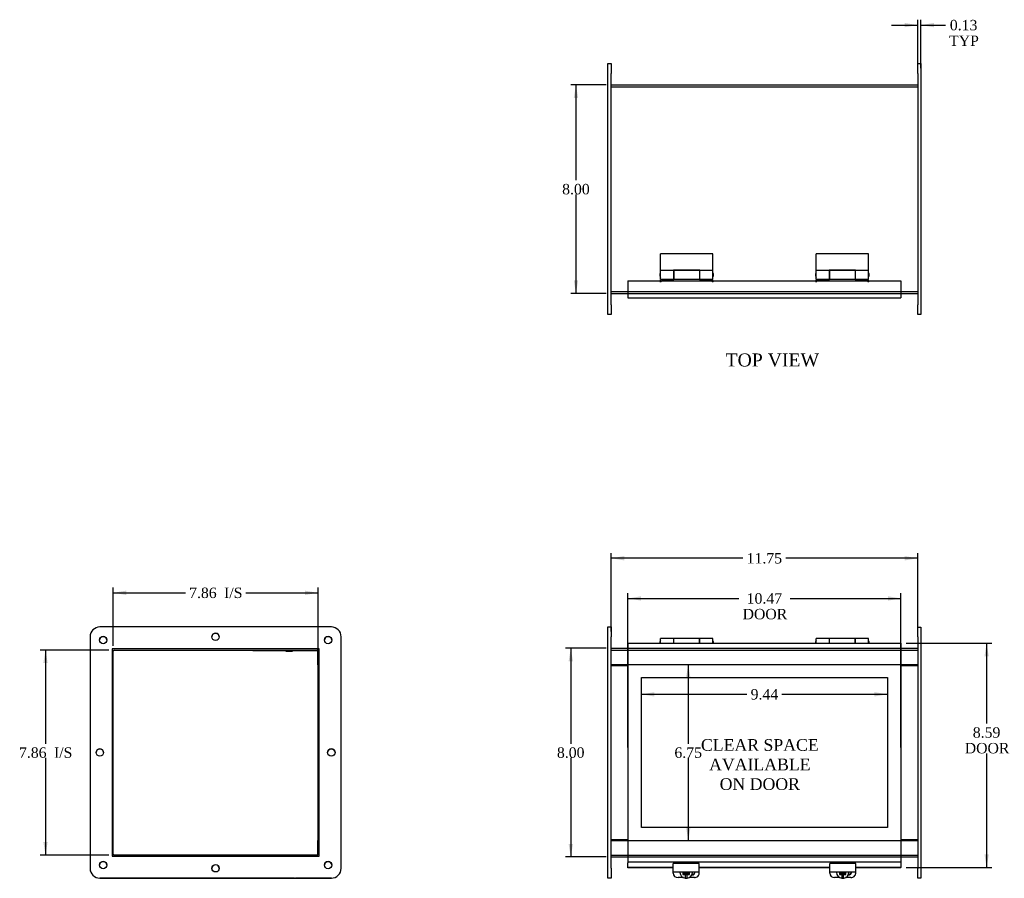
# Model space of a CAD drawing. Header units: inches. Extents: x 2.3 to 88.4, y 3 to 59.2.
# Tile 2 of 4: x 2.3 to 40, y 24.4 to 57.3. Entities that reach past the tile are written whole.
import ezdxf
from ezdxf.enums import TextEntityAlignment as Align
from ezdxf.lldxf.tags import DXFTag

# ---------------------------------------------------------------- set-up
doc = ezdxf.new("R2010")
doc.units = ezdxf.units.IN
doc.header["$MEASUREMENT"] = 0
for name, color, linetype in [('COM40176', 7, 'CONTINUOUS'), ('COM43353', 7, 'CONTINUOUS'), ('COM49256', 7, 'CONTINUOUS'), ('COM49257', 7, 'CONTINUOUS'), ('COM50040', 7, 'CONTINUOUS'), ('COM52631', 7, 'CONTINUOUS'), ('DEFAULT', 7, 'CONTINUOUS'), ('DV1_DEFAULT', 7, 'CONTINUOUS'), ('GSK11095', 7, 'CONTINUOUS'), ('HNG11000', 7, 'CONTINUOUS'), ('QLB30098', 7, 'CONTINUOUS'), ('SCS19419', 7, 'CONTINUOUS')]:
    doc.layers.add(name, color=color, linetype=linetype)
doc.styles.add('SEACAD_TIMES_NEW_ROMAN', font='times.ttf')
tags = doc.linetypes.add('HIDDEN2', pattern=[0.1875, 0.125, -0.0625]).pattern_tags.tags
tags[6:7] = [DXFTag(74, 4), DXFTag(75, 0), DXFTag(340, '0'), DXFTag(46, 0.0), DXFTag(50, 0.0), DXFTag(44, 0.0), DXFTag(45, 0.0)]
tags[4:5] = [DXFTag(74, 4), DXFTag(75, 0), DXFTag(340, '0'), DXFTag(46, 0.0), DXFTag(50, 0.0), DXFTag(44, 0.0), DXFTag(45, 0.0)]

# ---------------------------------------------------------------- blocks, each defined once
blk = doc.blocks.new('GDIMGGROUP')
at = {"layer": 'DEFAULT', "linetype": 'Continuous'}
for points in [[(23.508, 54.342), (23.674, 54.342), (23.591, 54.842)], [(23.508, 47.342), (23.591, 46.842), (23.674, 47.342)]]:
    blk.add_hatch(color=136, dxfattribs=at).paths.add_polyline_path(points)
at = {"layer": 'DEFAULT', "color": 136, "linetype": 'Continuous'}
for p, q in [((24.742, 54.842), (23.391, 54.842)), ((23.591, 54.842), (23.591, 51.182)), ((23.591, 50.642), (23.591, 46.842)), ((24.742, 46.842), (23.391, 46.842))]:
    blk.add_line(p, q, dxfattribs=at)
at = {"layer": 'DEFAULT', "color": 136, "linetype": 'Continuous', "style": 'SEACAD_TIMES_NEW_ROMAN'}
blk.add_text('8.00', height=0.4, dxfattribs=at).set_placement((23.06, 51.042), align=Align.TOP_LEFT)
blk = doc.blocks.new('GDIMGGROUP1')
at = {"layer": 'DEFAULT', "linetype": 'Continuous'}
for points in [[(23.308, 32.745), (23.474, 32.745), (23.391, 33.245)], [(23.308, 25.745), (23.391, 25.245), (23.474, 25.745)]]:
    blk.add_hatch(color=136, dxfattribs=at).paths.add_polyline_path(points)
at = {"layer": 'DEFAULT', "color": 136, "linetype": 'Continuous'}
for p, q in [((24.742, 33.245), (23.191, 33.245)), ((23.391, 33.245), (23.391, 29.585)), ((23.391, 29.045), (23.391, 25.245)), ((24.742, 25.245), (23.191, 25.245))]:
    blk.add_line(p, q, dxfattribs=at)
at = {"layer": 'DEFAULT', "color": 136, "linetype": 'Continuous', "style": 'SEACAD_TIMES_NEW_ROMAN'}
blk.add_text('8.00', height=0.4, dxfattribs=at).set_placement((22.86, 29.445), align=Align.TOP_LEFT)
blk = doc.blocks.new('GDIMGGROUP2')
at = {"layer": 'DEFAULT', "linetype": 'Continuous'}
for points in [[(25.442, 36.777), (24.942, 36.694), (25.442, 36.61)], [(36.192, 36.777), (36.192, 36.61), (36.692, 36.694)]]:
    blk.add_hatch(color=136, dxfattribs=at).paths.add_polyline_path(points)
at = {"layer": 'DEFAULT', "color": 136, "linetype": 'Continuous'}
for p, q in [((24.942, 33.884), (24.942, 36.894)), ((29.994, 36.694), (24.942, 36.694)), ((36.692, 36.694), (31.639, 36.694)), ((36.692, 33.881), (36.692, 36.894))]:
    blk.add_line(p, q, dxfattribs=at)
at = {"layer": 'DEFAULT', "color": 136, "linetype": 'Continuous', "style": 'SEACAD_TIMES_NEW_ROMAN'}
blk.add_text('11.75', height=0.4, dxfattribs=at).set_placement((30.134, 36.894), align=Align.TOP_LEFT)
blk = doc.blocks.new('GDIMGGROUP3')
at = {"layer": 'DEFAULT', "linetype": 'Continuous'}
for points in [[(26.083, 35.237), (25.583, 35.154), (26.083, 35.07)], [(35.551, 35.237), (35.551, 35.07), (36.051, 35.154)]]:
    blk.add_hatch(color=136, dxfattribs=at).paths.add_polyline_path(points)
at = {"layer": 'DEFAULT', "color": 136, "linetype": 'Continuous'}
for p, q in [((25.583, 29.445), (25.583, 35.354)), ((25.583, 35.154), (29.838, 35.154)), ((31.796, 35.154), (36.051, 35.154)), ((36.051, 29.445), (36.051, 35.354))]:
    blk.add_line(p, q, dxfattribs=at)
at = {"layer": 'DEFAULT', "color": 136, "linetype": 'Continuous', "style": 'SEACAD_TIMES_NEW_ROMAN'}
for s, p in [('10.47', (30.134, 35.354)), ('DOOR', (29.978, 34.754))]:
    blk.add_text(s, height=0.4, dxfattribs=at).set_placement(p, align=Align.TOP_LEFT)
blk = doc.blocks.new('GDIMGGROUP4')
at = {"layer": 'DEFAULT', "linetype": 'Continuous'}
for points in [[(39.418, 32.933), (39.335, 33.433), (39.251, 32.933)], [(39.418, 25.339), (39.251, 25.339), (39.335, 24.839)]]:
    blk.add_hatch(color=136, dxfattribs=at).paths.add_polyline_path(points)
at = {"layer": 'DEFAULT', "color": 136, "linetype": 'Continuous'}
for p, q in [((36.251, 33.433), (39.535, 33.433)), ((39.335, 33.433), (39.335, 30.355)), ((39.335, 29.215), (39.335, 24.839)), ((36.251, 24.839), (39.535, 24.839))]:
    blk.add_line(p, q, dxfattribs=at)
at = {"layer": 'DEFAULT', "color": 136, "linetype": 'Continuous', "style": 'SEACAD_TIMES_NEW_ROMAN'}
for s, p in [('8.59', (38.804, 30.215)), ('DOOR', (38.496, 29.615))]:
    blk.add_text(s, height=0.4, dxfattribs=at).set_placement(p, align=Align.TOP_LEFT)
blk = doc.blocks.new('GDIMGGROUP5')
at = {"layer": 'DEFAULT', "linetype": 'Continuous'}
for points in [[(3.169, 32.673), (3.336, 32.673), (3.253, 33.173)], [(3.169, 25.817), (3.253, 25.317), (3.336, 25.817)]]:
    blk.add_hatch(color=136, dxfattribs=at).paths.add_polyline_path(points)
at = {"layer": 'DEFAULT', "color": 136, "linetype": 'Continuous'}
for p, q in [((5.683, 33.173), (3.053, 33.173)), ((3.253, 33.173), (3.253, 29.585)), ((3.253, 29.045), (3.253, 25.317)), ((5.683, 25.317), (3.053, 25.317))]:
    blk.add_line(p, q, dxfattribs=at)
at = {"layer": 'DEFAULT', "color": 136, "linetype": 'Continuous', "style": 'SEACAD_TIMES_NEW_ROMAN'}
for s, p in [('7.86', (2.236, 29.445)), ('I/S', (3.578, 29.445))]:
    blk.add_text(s, height=0.4, dxfattribs=at).set_placement(p, align=Align.TOP_LEFT)
blk = doc.blocks.new('GDIMGGROUP8')
at = {"layer": 'DEFAULT', "linetype": 'Continuous'}
for points in [[(26.599, 31.395), (26.599, 31.562), (26.099, 31.479)], [(35.035, 31.395), (35.535, 31.479), (35.035, 31.562)]]:
    blk.add_hatch(color=136, dxfattribs=at).paths.add_polyline_path(points)
at = {"layer": 'DEFAULT', "color": 136, "linetype": 'Continuous'}
for p, q in [((26.099, 31.479), (30.146, 31.479)), ((31.488, 31.479), (35.535, 31.479))]:
    blk.add_line(p, q, dxfattribs=at)
at = {"layer": 'DEFAULT', "color": 136, "linetype": 'Continuous', "style": 'SEACAD_TIMES_NEW_ROMAN'}
blk.add_text('9.44', height=0.4, dxfattribs=at).set_placement((30.286, 31.679), align=Align.TOP_LEFT)
blk = doc.blocks.new('GDIMGGROUP9')
at = {"layer": 'DEFAULT', "linetype": 'Continuous'}
for points in [[(27.979, 32.12), (27.895, 32.62), (27.812, 32.12)], [(27.979, 26.37), (27.812, 26.37), (27.895, 25.87)]]:
    blk.add_hatch(color=136, dxfattribs=at).paths.add_polyline_path(points)
at = {"layer": 'DEFAULT', "color": 136, "linetype": 'Continuous'}
for p, q in [((27.895, 32.62), (27.895, 29.585)), ((27.895, 29.045), (27.895, 25.87))]:
    blk.add_line(p, q, dxfattribs=at)
at = {"layer": 'DEFAULT', "color": 136, "linetype": 'Continuous', "style": 'SEACAD_TIMES_NEW_ROMAN'}
blk.add_text('6.75', height=0.4, dxfattribs=at).set_placement((27.365, 29.445), align=Align.TOP_LEFT)
blk = doc.blocks.new('GDIMGGROUP10')
at = {"layer": 'DEFAULT', "linetype": 'Continuous'}
for points in [[(36.192, 57.213), (36.192, 57.047), (36.692, 57.13)], [(37.317, 57.213), (36.817, 57.13), (37.317, 57.047)]]:
    blk.add_hatch(color=136, dxfattribs=at).paths.add_polyline_path(points)
at = {"layer": 'DEFAULT', "color": 136, "linetype": 'Continuous'}
for p, q in [((35.692, 57.13), (36.692, 57.13)), ((36.692, 55.481), (36.692, 57.33)), ((36.817, 55.481), (36.817, 57.33)), ((36.817, 57.13), (37.556, 57.13)), ((37.556, 57.13), (37.756, 57.13))]:
    blk.add_line(p, q, dxfattribs=at)
at = {"layer": 'DEFAULT', "color": 136, "linetype": 'Continuous', "style": 'SEACAD_TIMES_NEW_ROMAN'}
for s, p in [('0.13', (37.924, 57.33)), ('TYP', (37.896, 56.73))]:
    blk.add_text(s, height=0.4, dxfattribs=at).set_placement(p, align=Align.TOP_LEFT)
blk = doc.blocks.new('GDIMGGROUP11')
at = {"layer": 'DEFAULT', "linetype": 'Continuous'}
for points in [[(6.347, 35.452), (5.847, 35.369), (6.347, 35.285)], [(13.203, 35.452), (13.203, 35.285), (13.703, 35.369)]]:
    blk.add_hatch(color=136, dxfattribs=at).paths.add_polyline_path(points)
at = {"layer": 'DEFAULT', "color": 136, "linetype": 'Continuous'}
for p, q in [((5.847, 33.337), (5.847, 35.569)), ((13.703, 32.789), (13.703, 35.569)), ((5.847, 35.369), (8.618, 35.369)), ((10.932, 35.369), (13.703, 35.369))]:
    blk.add_line(p, q, dxfattribs=at)
at = {"layer": 'DEFAULT', "color": 136, "linetype": 'Continuous', "style": 'SEACAD_TIMES_NEW_ROMAN'}
for s, p in [('7.86', (8.758, 35.569)), ('I/S', (10.1, 35.569))]:
    blk.add_text(s, height=0.4, dxfattribs=at).set_placement(p, align=Align.TOP_LEFT)

msp = doc.modelspace()

# ---------------------------------------------------------------- linework, layer by layer
at = {"layer": 'COM40176', "color": 7, "linetype": 'Continuous'}
for p, q in [((27.317, 24.77), (27.317, 24.995)), ((28.317, 24.995), (27.317, 24.995)), ((28.317, 24.77), (28.317, 24.995)), ((33.317, 24.77), (33.317, 24.995)), ((34.317, 24.995), (33.317, 24.995)), ((34.317, 24.77), (34.317, 24.995)), ((27.317, 24.676), (27.317, 24.77)), ((27.317, 24.622), (27.317, 24.676)), ((27.317, 24.676), (28.317, 24.676)), ((28.317, 24.676), (28.317, 24.77)), ((28.317, 24.622), (28.317, 24.676)), ((33.317, 24.676), (33.317, 24.77)), ((33.317, 24.622), (33.317, 24.676)), ((33.317, 24.676), (34.317, 24.676)), ((34.317, 24.676), (34.317, 24.77)), ((34.317, 24.622), (34.317, 24.676)), ((27.708, 24.452), (27.505, 24.452)), ((28.129, 24.452), (27.927, 24.452)), ((33.708, 24.452), (33.505, 24.452)), ((34.129, 24.452), (33.927, 24.452))]:
    msp.add_line(p, q, dxfattribs=at)
for centre, major_axis, start_param, end_param in [((27.505, 24.622), (-0.188, 0), 0, 1.570796), ((28.02, 24.679), (-0.141, 0), 1.645667, 3.121159), ((28.02, 24.703), (-0.14, 0), 1.732532, 2.930417), ((28.129, 24.622), (-0.188, 0), 1.570796, 3.141593), ((33.505, 24.622), (-0.188, 0), 0, 1.570796), ((34.02, 24.679), (-0.141, 0), 1.645667, 3.121159), ((34.02, 24.703), (-0.14, 0), 1.732532, 2.930417), ((34.129, 24.622), (-0.188, 0), 1.570796, 3.141593)]:
    msp.add_ellipse(centre, major_axis=major_axis, ratio=0.906308, start_param=start_param, end_param=end_param, dxfattribs=at)
at = {"layer": 'COM43353', "color": 7, "linetype": 'Continuous'}
for p, q in [((24.817, 55.656), (24.942, 55.656)), ((24.817, 55.281), (24.817, 55.656)), ((24.942, 55.656), (24.942, 55.281)), ((36.692, 55.656), (36.817, 55.656)), ((36.692, 55.281), (36.692, 55.656)), ((36.817, 55.656), (36.817, 55.281)), ((24.817, 46.406), (24.817, 55.281)), ((24.942, 46.406), (24.942, 55.281)), ((36.692, 55.281), (36.692, 46.406)), ((36.817, 55.281), (36.817, 46.406)), ((24.817, 46.031), (24.817, 46.406)), ((24.942, 46.406), (24.942, 46.031)), ((36.692, 46.031), (36.692, 46.406)), ((36.817, 46.406), (36.817, 46.031)), ((24.942, 46.031), (24.817, 46.031)), ((36.817, 46.031), (36.692, 46.031)), ((14.211, 34.059), (5.336, 34.059)), ((24.817, 34.059), (24.942, 34.059)), ((24.817, 33.684), (24.817, 34.059)), ((24.942, 34.059), (24.942, 33.684)), ((36.692, 33.681), (36.692, 34.056)), ((36.692, 34.056), (36.817, 34.056)), ((36.817, 34.056), (36.817, 33.681)), ((4.961, 33.684), (4.961, 24.809)), ((14.586, 24.809), (14.586, 33.684)), ((24.817, 24.809), (24.817, 33.684)), ((24.942, 24.809), (24.942, 33.684)), ((36.692, 33.681), (36.692, 24.806)), ((36.817, 33.681), (36.817, 24.806)), ((13.743, 33.216), (5.804, 33.216)), ((5.804, 33.216), (5.804, 25.277)), ((5.804, 33.213), (5.806, 33.213)), ((13.743, 25.277), (13.743, 33.216)), ((5.804, 25.277), (13.743, 25.277)), ((24.817, 24.434), (24.817, 24.809)), ((24.942, 24.809), (24.942, 24.434)), ((36.692, 24.431), (36.692, 24.806)), ((36.817, 24.806), (36.817, 24.431)), ((5.336, 24.434), (14.211, 24.434)), ((12.796, 24.431), (5.336, 24.431)), ((14.211, 24.431), (12.852, 24.431)), ((24.942, 24.434), (24.817, 24.434)), ((36.817, 24.431), (36.692, 24.431))]:
    msp.add_line(p, q, dxfattribs=at)
for centre in [(5.461, 33.559), (9.773, 33.684), (14.086, 33.559), (5.336, 29.247), (14.211, 29.247), (5.461, 24.934), (9.773, 24.809), (14.086, 24.934)]:
    msp.add_circle(centre, 0.141, dxfattribs=at)
for centre, radius, start, end in [((5.336, 33.684), 0.375, 90, 180), ((14.211, 33.684), 0.375, 0, 90), ((5.461, 33.556), 0.141, 0.6117, 179.3883), ((9.773, 33.681), 0.141, 0.6117, 179.3883), ((14.086, 33.556), 0.141, 0.6117, 179.3883), ((5.336, 29.244), 0.141, 0.6117, 179.3883), ((14.211, 29.244), 0.141, 0.6117, 179.3883), ((5.461, 24.931), 0.141, 0.6117, 179.3883), ((9.773, 24.806), 0.141, 0.6117, 179.3883), ((14.086, 24.931), 0.141, 0.6117, 179.3883), ((5.336, 24.809), 0.375, 180, 270), ((5.336, 24.806), 0.375, 180, 270), ((14.211, 24.809), 0.375, 270, 0), ((14.211, 24.806), 0.375, 270, 0)]:
    msp.add_arc(centre, radius, start, end, dxfattribs=at)
at = {"layer": 'COM49256', "color": 7, "linetype": 'Continuous'}
for p, q in [((24.942, 54.842), (36.692, 54.842)), ((24.942, 46.842), (25.583, 46.842)), ((36.051, 46.842), (36.692, 46.842)), ((24.942, 33.245), (25.583, 33.245)), ((36.051, 33.245), (36.692, 33.245)), ((5.847, 25.353), (5.847, 33.137)), ((5.883, 33.173), (13.667, 33.173)), ((13.703, 33.137), (13.703, 32.62)), ((13.703, 32.62), (13.743, 32.62)), ((24.942, 32.62), (25.583, 32.62)), ((36.051, 32.62), (36.692, 32.62)), ((13.703, 25.87), (13.703, 25.353)), ((13.703, 25.87), (13.743, 25.87)), ((24.942, 25.87), (25.583, 25.87)), ((36.051, 25.87), (36.692, 25.87)), ((13.667, 25.317), (5.883, 25.317)), ((24.942, 25.245), (25.583, 25.245)), ((36.051, 25.245), (36.692, 25.245))]:
    msp.add_line(p, q, dxfattribs=at)
at = {"layer": 'COM49256', "color": 7, "linetype": 'HIDDEN2'}
for p, q in [((24.942, 54.77), (36.692, 54.77)), ((24.942, 46.914), (36.692, 46.914)), ((24.942, 46.876), (24.942, 46.874)), ((25.583, 46.842), (36.051, 46.842)), ((25.583, 33.245), (36.051, 33.245)), ((24.942, 33.173), (36.692, 33.173)), ((25.583, 32.62), (36.051, 32.62)), ((25.583, 25.87), (36.051, 25.87)), ((24.942, 25.317), (36.692, 25.317)), ((25.583, 25.245), (36.051, 25.245)), ((36.692, 25.276), (36.692, 25.274))]:
    msp.add_line(p, q, dxfattribs=at)
at = {"layer": 'COM49256', "color": 7, "linetype": 'Continuous'}
for centre, radius, start, end in [((5.883, 33.137), 0.108, 132.9893, 137.0107), ((5.883, 33.137), 0.036, 90, 180), ((13.667, 33.137), 0.036, 0, 90), ((13.667, 33.137), 0.108, 45.2751, 47.0107), ((5.883, 25.353), 0.036, 180, 270), ((13.667, 25.353), 0.036, 270, 0), ((5.883, 25.353), 0.108, 222.9893, 224.7249)]:
    msp.add_arc(centre, radius, start, end, dxfattribs=at)
at = {"layer": 'COM49257', "color": 7, "linetype": 'Continuous'}
for p, q in [((25.583, 47.326), (25.583, 46.778)), ((25.583, 47.326), (26.803, 47.326)), ((26.863, 47.326), (28.803, 47.326)), ((28.863, 47.326), (32.771, 47.326)), ((32.831, 47.326), (34.771, 47.326)), ((34.831, 47.326), (36.051, 47.326)), ((36.051, 47.326), (36.051, 46.778)), ((25.583, 46.778), (25.583, 46.67)), ((25.583, 46.67), (36.051, 46.67)), ((36.051, 46.778), (36.051, 46.67)), ((25.583, 33.433), (25.583, 33.325)), ((25.583, 33.433), (36.051, 33.433)), ((25.583, 33.325), (25.583, 25.166)), ((36.051, 33.433), (36.051, 33.325)), ((36.051, 33.325), (36.051, 25.166)), ((25.583, 25.166), (25.583, 25.058)), ((25.583, 25.058), (36.051, 25.058)), ((25.583, 25.058), (25.583, 25.013)), ((25.583, 24.839), (25.583, 25.013)), ((36.051, 25.166), (36.051, 25.058)), ((36.051, 25.058), (36.051, 25.013)), ((36.051, 25.013), (36.051, 24.839)), ((25.583, 24.822), (25.583, 24.839)), ((27.317, 24.839), (25.583, 24.839)), ((27.317, 24.822), (25.583, 24.822)), ((33.317, 24.839), (28.317, 24.839)), ((33.317, 24.822), (28.317, 24.822)), ((36.051, 24.839), (34.317, 24.839)), ((36.051, 24.822), (34.317, 24.822)), ((36.051, 24.822), (36.051, 24.839))]:
    msp.add_line(p, q, dxfattribs=at)
for centre in [(26.833, 47.326), (28.833, 47.326), (32.801, 47.326), (34.801, 47.326)]:
    msp.add_arc(centre, 0.03, 180, 0, dxfattribs=at)
at = {"layer": 'COM50040', "color": 7, "linetype": 'Continuous'}
for p, q in [((13.703, 25.901), (13.703, 32.589)), ((13.743, 32.589), (13.703, 32.589)), ((24.942, 32.589), (25.583, 32.589)), ((36.051, 32.589), (36.692, 32.589)), ((13.743, 25.901), (13.703, 25.901)), ((25.583, 25.901), (24.942, 25.901)), ((36.692, 25.901), (36.051, 25.901))]:
    msp.add_line(p, q, dxfattribs=at)
at = {"layer": 'COM52631', "color": 7, "linetype": 'Continuous'}
for p, q in [((28.043, 24.582), (28.064, 24.582)), ((34.043, 24.582), (34.064, 24.582))]:
    msp.add_line(p, q, dxfattribs=at)
at = {"layer": 'DV1_DEFAULT', "color": 7, "linetype": 'HIDDEN2'}
for p, q in [((26.099, 32.122), (35.535, 32.122)), ((26.099, 26.37), (26.099, 32.122)), ((35.535, 32.122), (35.535, 26.37)), ((35.535, 26.37), (26.099, 26.37))]:
    msp.add_line(p, q, dxfattribs=at)
at = {"layer": 'GSK11095', "color": 7, "linetype": 'Continuous'}
for p, q in [((25.583, 46.93), (25.583, 46.93)), ((25.583, 46.93), (25.583, 46.742)), ((25.583, 46.93), (25.583, 46.93)), ((25.583, 46.742), (25.583, 46.742)), ((25.583, 46.742), (25.583, 46.742)), ((25.583, 33.361), (25.583, 33.361)), ((25.583, 33.361), (25.583, 32.611)), ((25.583, 33.361), (25.583, 33.361)), ((13.687, 32.611), (13.687, 33.167)), ((13.687, 32.611), (13.687, 32.611)), ((13.687, 32.611), (13.687, 25.881)), ((13.743, 32.611), (13.687, 32.611)), ((25.583, 32.611), (25.583, 32.611)), ((25.583, 32.611), (25.583, 32.611)), ((13.687, 25.881), (13.743, 25.881)), ((13.687, 25.881), (13.687, 25.881)), ((13.687, 25.324), (13.687, 25.88)), ((13.687, 25.88), (13.743, 25.88)), ((25.583, 25.88), (25.583, 25.88)), ((25.583, 25.88), (25.583, 25.13)), ((25.583, 25.88), (25.583, 25.88)), ((25.583, 25.13), (25.583, 25.13)), ((25.583, 25.13), (25.583, 25.13))]:
    msp.add_line(p, q, dxfattribs=at)
at = {"layer": 'HNG11000', "color": 7, "linetype": 'Continuous'}
for p, q in [((26.833, 47.724), (26.833, 48.367)), ((28.833, 48.367), (26.833, 48.367)), ((28.833, 47.724), (28.833, 48.367)), ((32.801, 47.724), (32.801, 48.367)), ((34.801, 48.367), (32.801, 48.367)), ((34.801, 47.724), (34.801, 48.367)), ((26.808, 47.595), (26.808, 47.515)), ((26.833, 47.386), (26.833, 47.724)), ((27.333, 47.724), (26.833, 47.724)), ((27.333, 47.732), (27.333, 47.724)), ((28.333, 47.732), (27.333, 47.732)), ((27.333, 47.724), (27.333, 47.386)), ((27.338, 47.645), (27.333, 47.645)), ((27.338, 47.724), (27.338, 47.386)), ((28.328, 47.724), (27.338, 47.724)), ((28.328, 47.724), (28.328, 47.386)), ((28.333, 47.645), (28.328, 47.645)), ((28.333, 47.724), (28.333, 47.732)), ((28.333, 47.386), (28.333, 47.724)), ((28.833, 47.724), (28.333, 47.724)), ((28.833, 47.386), (28.833, 47.724)), ((28.858, 47.515), (28.858, 47.595)), ((32.776, 47.595), (32.776, 47.515)), ((32.801, 47.386), (32.801, 47.724)), ((33.301, 47.724), (32.801, 47.724)), ((33.301, 47.732), (33.301, 47.724)), ((34.301, 47.732), (33.301, 47.732)), ((33.301, 47.724), (33.301, 47.386)), ((33.306, 47.645), (33.301, 47.645)), ((33.306, 47.724), (33.306, 47.386)), ((34.296, 47.724), (33.306, 47.724)), ((34.296, 47.724), (34.296, 47.386)), ((34.301, 47.645), (34.296, 47.645)), ((34.301, 47.724), (34.301, 47.732)), ((34.301, 47.386), (34.301, 47.724)), ((34.801, 47.724), (34.301, 47.724)), ((34.801, 47.386), (34.801, 47.724)), ((34.826, 47.515), (34.826, 47.595)), ((26.833, 47.386), (27.333, 47.386)), ((26.833, 47.296), (26.833, 47.367)), ((26.833, 47.367), (27.338, 47.367)), ((27.333, 47.465), (27.338, 47.465)), ((27.338, 47.386), (27.338, 47.367)), ((27.338, 47.386), (28.328, 47.386)), ((28.328, 47.465), (28.333, 47.465)), ((28.328, 47.386), (28.328, 47.367)), ((28.833, 47.367), (28.328, 47.367)), ((28.333, 47.386), (28.833, 47.386)), ((28.833, 47.296), (28.833, 47.367)), ((32.801, 47.386), (33.301, 47.386)), ((32.801, 47.296), (32.801, 47.367)), ((32.801, 47.367), (33.306, 47.367)), ((33.301, 47.465), (33.306, 47.465)), ((33.306, 47.386), (33.306, 47.367)), ((33.306, 47.386), (34.296, 47.386)), ((34.296, 47.465), (34.301, 47.465)), ((34.296, 47.386), (34.296, 47.367)), ((34.801, 47.367), (34.296, 47.367)), ((34.301, 47.386), (34.801, 47.386)), ((34.801, 47.296), (34.801, 47.367)), ((26.833, 33.433), (26.833, 33.623)), ((27.333, 33.623), (26.833, 33.623)), ((27.333, 33.623), (27.333, 33.433)), ((27.338, 33.433), (27.338, 33.623)), ((28.328, 33.623), (27.338, 33.623)), ((28.328, 33.433), (28.328, 33.623)), ((28.333, 33.433), (28.333, 33.623)), ((28.833, 33.623), (28.333, 33.623)), ((28.833, 33.433), (28.833, 33.623)), ((32.801, 33.433), (32.801, 33.623)), ((33.301, 33.623), (32.801, 33.623)), ((33.301, 33.623), (33.301, 33.433)), ((33.306, 33.433), (33.306, 33.623)), ((34.296, 33.623), (33.306, 33.623)), ((34.296, 33.433), (34.296, 33.623)), ((34.301, 33.433), (34.301, 33.623)), ((34.801, 33.623), (34.301, 33.623)), ((34.801, 33.433), (34.801, 33.623)), ((26.808, 33.495), (26.808, 33.433)), ((27.338, 33.545), (27.333, 33.545)), ((28.333, 33.545), (28.328, 33.545)), ((28.858, 33.433), (28.858, 33.495)), ((32.776, 33.495), (32.776, 33.433)), ((33.306, 33.545), (33.301, 33.545)), ((34.301, 33.545), (34.296, 33.545)), ((34.826, 33.433), (34.826, 33.495))]:
    msp.add_line(p, q, dxfattribs=at)
for centre, start, end in [((26.858, 47.595), 120, 180), ((28.808, 47.595), 0, 60), ((32.826, 47.595), 120, 180), ((34.776, 47.595), 0, 60), ((26.858, 47.515), 180, 240), ((28.808, 47.515), 300, 0), ((32.826, 47.515), 180, 240), ((34.776, 47.515), 300, 0), ((26.858, 33.495), 120, 180), ((28.808, 33.495), 0, 60), ((32.826, 33.495), 120, 180), ((34.776, 33.495), 0, 60)]:
    msp.add_arc(centre, 0.05, start, end, dxfattribs=at)
at = {"layer": 'QLB30098', "color": 7, "linetype": 'Continuous'}
for p, q in [((11.203, 33.143), (11.203, 33.173)), ((11.578, 33.143), (11.203, 33.143)), ((13.328, 33.143), (11.578, 33.143)), ((12.472, 33.133), (12.472, 33.143)), ((12.472, 33.133), (12.486, 33.133)), ((12.486, 33.143), (12.486, 33.132)), ((12.486, 33.133), (12.722, 33.133)), ((12.49, 33.133), (12.49, 33.132)), ((12.567, 33.133), (12.567, 33.132)), ((12.696, 33.132), (12.696, 33.133)), ((12.722, 33.132), (12.722, 33.143)), ((13.687, 33.143), (13.328, 33.143))]:
    msp.add_line(p, q, dxfattribs=at)
at = {"layer": 'SCS19419', "color": 7, "linetype": 'Continuous'}
for p, q in [((27.577, 24.668), (27.577, 24.655)), ((27.693, 24.637), (27.693, 24.573)), ((27.702, 24.636), (27.693, 24.637)), ((27.693, 24.605), (27.76, 24.605)), ((27.693, 24.573), (27.702, 24.573)), ((27.758, 24.636), (27.702, 24.636)), ((27.702, 24.573), (27.758, 24.573)), ((27.744, 24.636), (27.744, 24.615)), ((27.794, 24.634), (27.744, 24.634)), ((27.744, 24.615), (27.794, 24.615)), ((27.758, 24.636), (27.783, 24.659)), ((27.758, 24.573), (27.758, 24.6)), ((27.783, 24.55), (27.758, 24.573)), ((27.783, 24.676), (27.783, 24.659)), ((27.794, 24.661), (27.783, 24.661)), ((27.783, 24.578), (27.783, 24.55)), ((27.783, 24.55), (27.783, 24.5)), ((27.794, 24.676), (27.794, 24.661)), ((27.794, 24.634), (27.794, 24.615)), ((27.794, 24.615), (27.794, 24.57)), ((27.844, 24.589), (27.794, 24.589)), ((27.794, 24.57), (27.843, 24.57)), ((27.844, 24.661), (27.844, 24.676)), ((27.853, 24.661), (27.844, 24.661)), ((27.844, 24.634), (27.844, 24.615)), ((27.894, 24.634), (27.844, 24.634)), ((27.844, 24.615), (27.894, 24.615)), ((27.844, 24.582), (27.844, 24.615)), ((27.844, 24.582), (27.844, 24.582)), ((27.844, 24.57), (27.844, 24.582)), ((27.853, 24.659), (27.853, 24.676)), ((27.853, 24.659), (27.878, 24.636)), ((27.853, 24.55), (27.853, 24.578)), ((27.878, 24.573), (27.853, 24.55)), ((27.853, 24.501), (27.853, 24.55)), ((27.877, 24.605), (27.943, 24.605)), ((27.932, 24.636), (27.878, 24.636)), ((27.878, 24.6), (27.878, 24.573)), ((27.878, 24.573), (27.932, 24.573)), ((27.894, 24.615), (27.894, 24.636)), ((27.943, 24.637), (27.932, 24.636)), ((27.932, 24.573), (27.943, 24.573)), ((27.943, 24.573), (27.943, 24.637)), ((28.057, 24.655), (28.057, 24.668)), ((33.577, 24.668), (33.577, 24.655)), ((33.693, 24.637), (33.693, 24.573)), ((33.702, 24.636), (33.693, 24.637)), ((33.693, 24.605), (33.76, 24.605)), ((33.693, 24.573), (33.702, 24.573)), ((33.758, 24.636), (33.702, 24.636)), ((33.702, 24.573), (33.758, 24.573)), ((33.744, 24.636), (33.744, 24.615)), ((33.794, 24.634), (33.744, 24.634)), ((33.744, 24.615), (33.794, 24.615)), ((33.758, 24.636), (33.783, 24.659)), ((33.758, 24.573), (33.758, 24.6)), ((33.783, 24.55), (33.758, 24.573)), ((33.783, 24.676), (33.783, 24.659)), ((33.794, 24.661), (33.783, 24.661)), ((33.783, 24.578), (33.783, 24.55)), ((33.783, 24.55), (33.783, 24.5)), ((33.794, 24.676), (33.794, 24.661)), ((33.794, 24.634), (33.794, 24.615)), ((33.794, 24.615), (33.794, 24.57)), ((33.844, 24.589), (33.794, 24.589)), ((33.794, 24.57), (33.843, 24.57)), ((33.844, 24.661), (33.844, 24.676)), ((33.853, 24.661), (33.844, 24.661)), ((33.844, 24.634), (33.844, 24.615)), ((33.894, 24.634), (33.844, 24.634)), ((33.844, 24.615), (33.894, 24.615)), ((33.844, 24.582), (33.844, 24.615)), ((33.844, 24.582), (33.844, 24.582)), ((33.844, 24.57), (33.844, 24.582)), ((33.853, 24.659), (33.853, 24.676)), ((33.853, 24.659), (33.878, 24.636)), ((33.853, 24.55), (33.853, 24.578)), ((33.878, 24.573), (33.853, 24.55)), ((33.853, 24.501), (33.853, 24.55)), ((33.877, 24.605), (33.943, 24.605)), ((33.932, 24.636), (33.878, 24.636)), ((33.878, 24.6), (33.878, 24.573)), ((33.878, 24.573), (33.932, 24.573)), ((33.894, 24.615), (33.894, 24.636)), ((33.943, 24.637), (33.932, 24.636)), ((33.932, 24.573), (33.943, 24.573)), ((33.943, 24.573), (33.943, 24.637)), ((34.057, 24.655), (34.057, 24.668)), ((12.822, 24.427), (12.823, 24.428)), ((27.783, 24.5), (27.783, 24.429)), ((27.853, 24.429), (27.853, 24.501)), ((33.783, 24.5), (33.783, 24.429)), ((33.853, 24.429), (33.853, 24.501))]:
    msp.add_line(p, q, dxfattribs=at)
for centre, radius, start, end in [((27.808, 24.658), 0.23, 181.8011, 264.2946), ((27.843, 24.546), 0.0236, 88.9715, 90), ((27.826, 24.659), 0.23, 276.8864, 359.0513), ((33.808, 24.658), 0.23, 181.8011, 264.2946), ((33.843, 24.546), 0.0236, 88.9715, 90), ((33.826, 24.659), 0.23, 276.8864, 359.0513), ((12.829, 24.547), 0.12, 249.5194, 267.0243), ((27.796, 24.5), 0.0719, 259.6722, 267.696), ((27.84, 24.498), 0.0702, 272.8998, 281.1356), ((33.796, 24.5), 0.0719, 259.6722, 267.696), ((33.84, 24.498), 0.0702, 272.8998, 281.1356)]:
    msp.add_arc(centre, radius, start, end, dxfattribs=at)
for centre, major_axis, ratio, start_param, end_param in [((27.817, 24.668), (0.24, 0), 0.906308, 3.104972, 3.141593), ((27.817, 24.655), (-0.24, 0), 0.906308, 0, 0.018369), ((27.793, 24.6), (-0.035, 0), 0.422618, 5.993434, 6.283185), ((27.793, 24.578), (0.01, 0), 0.422618, 1.570796, 3.141593), ((27.843, 24.578), (0.01, 0), 0.422618, 0, 1.528344), ((27.843, 24.6), (-0.035, 0), 0.422618, 3.141593, 3.431344), ((27.817, 24.668), (0.24, 0), 0.906308, 0, 0.036621), ((33.817, 24.668), (0.24, 0), 0.906308, 3.104972, 3.141593), ((33.817, 24.655), (-0.24, 0), 0.906308, 0, 0.018369), ((33.793, 24.6), (-0.035, 0), 0.422618, 5.993434, 6.283185), ((33.793, 24.578), (0.01, 0), 0.422618, 1.570796, 3.141593), ((33.843, 24.578), (0.01, 0), 0.422618, 0, 1.528344), ((33.843, 24.6), (-0.035, 0), 0.422618, 3.141593, 3.431344), ((33.817, 24.668), (0.24, 0), 0.906308, 0, 0.036621), ((27.817, 24.636), (-0.231, 0), 0.906308, 1.468738, 1.685388), ((33.817, 24.636), (-0.231, 0), 0.906308, 1.468738, 1.685388)]:
    msp.add_ellipse(centre, major_axis=major_axis, ratio=ratio, start_param=start_param, end_param=end_param, dxfattribs=at)
for points, knots in [([(27.76, 24.605), (27.765, 24.6), (27.77, 24.596), (27.778, 24.589), (27.781, 24.587), (27.785, 24.585), (27.787, 24.584), (27.79, 24.582), (27.792, 24.582), (27.793, 24.582)], [0, 0, 0, 0, 0.5, 0.5, 0.75, 0.75, 0.875, 0.875, 1, 1, 1, 1]), ([(27.844, 24.582), (27.846, 24.582), (27.847, 24.583), (27.85, 24.584), (27.852, 24.585), (27.856, 24.588), (27.859, 24.59), (27.867, 24.596), (27.872, 24.6), (27.877, 24.605)], [0, 0, 0, 0, 0.125, 0.125, 0.25, 0.25, 0.5, 0.5, 1, 1, 1, 1]), ([(33.76, 24.605), (33.765, 24.6), (33.77, 24.596), (33.778, 24.589), (33.781, 24.587), (33.785, 24.585), (33.787, 24.584), (33.79, 24.582), (33.792, 24.582), (33.793, 24.582)], [0, 0, 0, 0, 0.5, 0.5, 0.75, 0.75, 0.875, 0.875, 1, 1, 1, 1]), ([(33.844, 24.582), (33.846, 24.582), (33.847, 24.583), (33.85, 24.584), (33.852, 24.585), (33.856, 24.588), (33.859, 24.59), (33.867, 24.596), (33.872, 24.6), (33.877, 24.605)], [0, 0, 0, 0, 0.125, 0.125, 0.25, 0.25, 0.5, 0.5, 1, 1, 1, 1]), ([(12.823, 24.428), (12.823, 24.428), (12.824, 24.428), (12.829, 24.429), (12.832, 24.429), (12.834, 24.429)], [0, 0, 0, 0, 0.5, 0.5, 1, 1, 1, 1])]:
    msp.add_open_spline(points, degree=3, knots=knots, dxfattribs=at)
msp.add_open_spline([(12.86, 24.433), (12.852, 24.431), (12.843, 24.429), (12.834, 24.429)], degree=3, dxfattribs=at)

# ---------------------------------------------------------------- block references
at = {"layer": 'DEFAULT'}
for name in ['GDIMGGROUP10', 'GDIMGGROUP', 'GDIMGGROUP2', 'GDIMGGROUP11', 'GDIMGGROUP3', 'GDIMGGROUP1', 'GDIMGGROUP4', 'GDIMGGROUP5', 'GDIMGGROUP9', 'GDIMGGROUP8']:
    msp.add_blockref(name, (0, 0), dxfattribs=at)

# ---------------------------------------------------------------- texts
at = {"layer": 'DEFAULT', "color": 136, "linetype": 'Continuous', "style": 'SEACAD_TIMES_NEW_ROMAN'}
msp.add_text('TOP VIEW', height=0.5, dxfattribs=at).set_placement((29.325, 44.544), align=Align.TOP_LEFT)
at = {"layer": 'DV1_DEFAULT', "insert": (30.639, 29.763), "char_height": 0.45, "width": 4.64193, "attachment_point": 2}
msp.add_mtext('{\\fTimes New Roman|b0||i0||c0|p34;\\C7;\\H0.45;\\W1.;CLEAR SPACE \\P}{\\fTimes New Roman|b0||i0||c0|p34;\\C7;\\H0.45;\\W1.;AVAILABLE\\P}{\\fTimes New Roman|b0||i0||c0|p34;\\C7;\\H0.45;\\W1.;ON DOOR}', dxfattribs=at)

doc.saveas('drawing.dxf')
